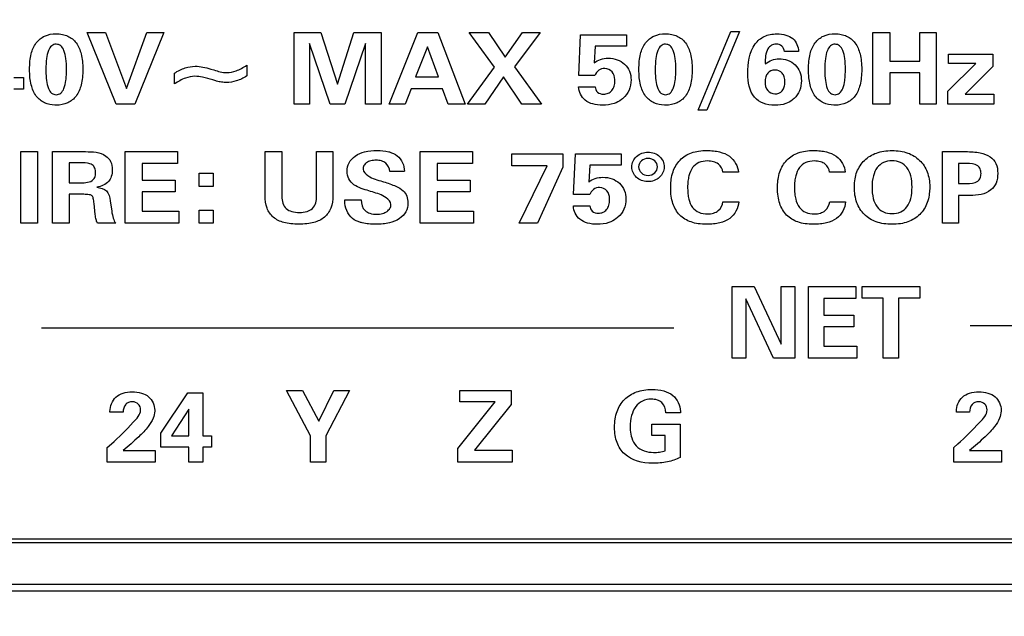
# Model space of a CAD drawing. Header units: inches. Extents: x 1.2 to 14.7, y 0.2 to 10.
# Tile 5 of 16: x 3.584 to 4.412, y 6.456 to 6.957. Entities that reach past the tile are written whole.
import ezdxf

# ---------------------------------------------------------------- set-up
doc = ezdxf.new("R2010")
doc.units = ezdxf.units.IN
doc.header["$LTSCALE"] = 0.935
doc.header["$MEASUREMENT"] = 0
doc.header["$PDMODE"] = 3
doc.header["$PDSIZE"] = 0.3125
doc.layers.get('0').update_dxf_attribs({"linetype": 'CONTINUOUS'})
doc.layers.get('Defpoints').update_dxf_attribs({"linetype": 'CONTINUOUS'})
doc.layers.add('DIMS', color=5, linetype='CONTINUOUS')
doc.layers.add('SCREEN', color=5, linetype='CONTINUOUS')
doc.styles.get("Standard").update_dxf_attribs({"font": 'SIMPLEX.SHX'})
doc.dimstyles.new('DIMSTYLE_1', dxfattribs={"dimtxt": 0.125, "dimasz": 0.18, "dimexe": 0.18, "dimexo": 0.0625, "dimgap": 0.09, "dimtad": 0, "dimtih": 1, "dimtoh": 1, "dimdec": 3, "dimzin": 4, "dimdsep": 46, "dimtxsty": 'STANDARD', "dimblk": '_FILLED', "dimblk1": '_FILLED', "dimblk2": '_FILLED', "dimcen": 0.09, "dimadec": 0, "dimazin": 0, "dimtp": 0.001, "dimtm": 0.001, "dimtfac": 1, "dimtdec": 3, "dimtofl": 0, "dimtmove": 0, "dimatfit": 3, "dimldrblk": '_FILLED', "dimfxl": 1, "dimtolj": 1, "dimtzin": 4, "dimarcsym": 0})

# ---------------------------------------------------------------- blocks, each defined once
blk = doc.blocks.new('_FILLED')
at = {"color": 0, "linetype": 'ByBlock'}
blk.add_solid([(0, 0), (-1, 0.17361), (-1, -0.17361)], dxfattribs=at)
blk = doc.blocks.new('*D2')
at = {"layer": 'Defpoints', "color": 0}
for p in [(3.2132, 9.08564), (1.8865, 5.36964), (6.11844, 5.36964)]:
    blk.add_point(p, dxfattribs=at)
at = {"layer": 'DIMS', "color": 0, "lineweight": -2}
for p, q in [((3.1507, 9.08564), (1.7065, 9.08564)), ((1.8865, 8.90564), (1.8865, 7.44476)), ((1.8865, 5.54964), (1.8865, 7.07428)), ((6.05594, 5.36964), (1.7065, 5.36964))]:
    blk.add_line(p, q, dxfattribs=at)
at = {"layer": 'DIMS', "color": 0, "lineweight": -2, "xscale": 0.18, "yscale": 0.18, "zscale": 0.18}
for p, rotation in [((1.8865, 9.08564), 90), ((1.8865, 5.36964), 270)]:
    blk.add_blockref('_FILLED', p, dxfattribs=dict(at, rotation=rotation))
at = {"layer": 'DIMS', "color": 0, "insert": (1.8865, 7.35476), "char_height": 0.125, "attachment_point": 2}
blk.add_mtext('\\A1;94.2mm (3.708")', dxfattribs=at)

msp = doc.modelspace()

# ---------------------------------------------------------------- linework, layer by layer
for p, q in [((3.33834, 6.52114), (9.36334, 6.52114)), ((3.33484, 6.51814), (9.36684, 6.51814)), ((3.29984, 6.48314), (9.40184, 6.48314)), ((3.27034, 6.47764), (9.43134, 6.47764))]:
    msp.add_line(p, q)
at = {"layer": 'SCREEN', "linetype": 'Continuous'}
for p, q in [((3.66541, 6.88641), (3.64124, 6.94642)), ((3.64124, 6.94642), (3.65663, 6.94642)), ((3.65663, 6.94642), (3.67414, 6.89951)), ((3.67414, 6.89951), (3.6912, 6.94642)), ((3.7057, 6.94642), (3.68126, 6.88641)), ((3.6912, 6.94642), (3.7057, 6.94642)), ((3.81518, 6.88641), (3.81518, 6.94642)), ((3.81518, 6.94642), (3.8376, 6.94642)), ((3.8376, 6.94642), (3.85151, 6.90309)), ((3.85151, 6.90309), (3.86533, 6.94642)), ((3.86533, 6.94642), (3.8882, 6.94642)), ((3.8882, 6.94642), (3.8882, 6.88641)), ((3.89495, 6.88641), (3.91904, 6.94642)), ((3.91904, 6.94642), (3.93578, 6.94642)), ((3.93578, 6.94642), (3.95892, 6.88641)), ((3.9835, 6.91741), (3.96216, 6.94642)), ((3.96216, 6.94642), (3.9785, 6.94642)), ((3.9785, 6.94642), (3.99241, 6.92567)), ((3.99241, 6.92567), (4.007, 6.94642)), ((4.02185, 6.94642), (4.00025, 6.91766)), ((4.007, 6.94642), (4.02185, 6.94642)), ((4.05435, 6.91033), (4.05584, 6.94447)), ((4.05584, 6.94447), (4.09428, 6.94447)), ((4.09428, 6.94447), (4.09428, 6.93507)), ((4.1546, 6.88132), (4.18215, 6.94732)), ((4.18927, 6.94732), (4.1618, 6.88132)), ((4.18215, 6.94732), (4.18927, 6.94732)), ((4.30149, 6.88641), (4.30149, 6.94642)), ((4.30149, 6.94642), (4.3158, 6.94642)), ((4.3158, 6.94642), (4.3158, 6.92242)), ((4.34088, 6.92242), (4.34088, 6.94642)), ((4.34088, 6.94642), (4.3547, 6.94642)), ((4.3547, 6.94642), (4.3547, 6.88641)), ((3.82792, 6.93715), (3.82792, 6.88641)), ((3.84525, 6.88641), (3.82792, 6.93715)), ((3.87506, 6.93715), (3.85767, 6.88641)), ((3.87506, 6.88641), (3.87506, 6.93715)), ((3.92714, 6.93458), (3.9171, 6.90915)), ((3.93627, 6.90915), (3.92714, 6.93458)), ((4.068, 6.93507), (4.06709, 6.92091)), ((4.09428, 6.93507), (4.068, 6.93507)), ((4.23896, 6.93051), (4.22717, 6.93051)), ((4.36509, 6.9205), (4.36509, 6.92824)), ((4.36509, 6.92824), (4.40214, 6.92824)), ((4.40214, 6.92824), (4.40214, 6.9179)), ((3.7753, 6.919), (3.7753, 6.91002)), ((4.00025, 6.91766), (4.02303, 6.88641)), ((4.3158, 6.92242), (4.34088, 6.92242)), ((4.36446, 6.89731), (4.38796, 6.9205)), ((4.38796, 6.9205), (4.36509, 6.9205)), ((4.40214, 6.9179), (4.37901, 6.89483)), ((3.71444, 6.90333), (3.71444, 6.91239)), ((3.74514, 6.91578), (3.74761, 6.91503)), ((3.96072, 6.88641), (3.9835, 6.91741)), ((4.0679, 6.91033), (4.05435, 6.91033)), ((4.3158, 6.91265), (4.3158, 6.88641)), ((4.34088, 6.91265), (4.3158, 6.91265)), ((4.34088, 6.88641), (4.34088, 6.91265)), ((3.57961, 6.90858), (3.58767, 6.90858)), ((3.58767, 6.90858), (3.58767, 6.89898)), ((3.9171, 6.90915), (3.93627, 6.90915)), ((3.99115, 6.90915), (3.97535, 6.88641)), ((4.00655, 6.88641), (3.99115, 6.90915)), ((4.05417, 6.90097), (4.06808, 6.90097)), ((3.58767, 6.89898), (3.57961, 6.89898)), ((3.9135, 6.89931), (3.90832, 6.88641)), ((3.93975, 6.89931), (3.9135, 6.89931)), ((3.94447, 6.88641), (3.93975, 6.89931)), ((4.36446, 6.88641), (4.36446, 6.89731)), ((4.37901, 6.89483), (4.40309, 6.89483)), ((4.40309, 6.89483), (4.40309, 6.88641)), ((3.68126, 6.88641), (3.66541, 6.88641)), ((3.82792, 6.88641), (3.81518, 6.88641)), ((3.85767, 6.88641), (3.84525, 6.88641)), ((3.8882, 6.88641), (3.87506, 6.88641)), ((3.90832, 6.88641), (3.89495, 6.88641)), ((3.95892, 6.88641), (3.94447, 6.88641)), ((3.97535, 6.88641), (3.96072, 6.88641)), ((4.02303, 6.88641), (4.00655, 6.88641)), ((4.3158, 6.88641), (4.30149, 6.88641)), ((4.3547, 6.88641), (4.34088, 6.88641)), ((4.40309, 6.88641), (4.36446, 6.88641)), ((4.1618, 6.88132), (4.1546, 6.88132)), ((3.58533, 6.7864), (3.58533, 6.84642)), ((3.58533, 6.84642), (3.59946, 6.84642)), ((3.59946, 6.84642), (3.59946, 6.7864)), ((3.61216, 6.7864), (3.61216, 6.84642)), ((3.61216, 6.84642), (3.63975, 6.84642)), ((3.67302, 6.7864), (3.67302, 6.84642)), ((3.67302, 6.84642), (3.71704, 6.84642)), ((3.71704, 6.84642), (3.71704, 6.83649)), ((3.7906, 6.80948), (3.7906, 6.84642)), ((3.7906, 6.84642), (3.80474, 6.84642)), ((3.80474, 6.84642), (3.80474, 6.80858)), ((3.83395, 6.80915), (3.83395, 6.84642)), ((3.83395, 6.84642), (3.84759, 6.84642)), ((3.84759, 6.84642), (3.84759, 6.80948)), ((3.92088, 6.7864), (3.92088, 6.84642)), ((3.92088, 6.84642), (3.96491, 6.84642)), ((3.96491, 6.84642), (3.96491, 6.83649)), ((3.99812, 6.83458), (3.99812, 6.84447)), ((3.99812, 6.84447), (4.04102, 6.84447)), ((4.04102, 6.84447), (4.04102, 6.8334)), ((4.04998, 6.81033), (4.05147, 6.84447)), ((4.05147, 6.84447), (4.08991, 6.84447)), ((4.08991, 6.84447), (4.08991, 6.83507)), ((4.35988, 6.7864), (4.35988, 6.84642)), ((4.35988, 6.84642), (4.37955, 6.84642)), ((3.62611, 6.83714), (3.62611, 6.82034)), ((3.63448, 6.83714), (3.62611, 6.83714)), ((3.68742, 6.83649), (3.68742, 6.82233)), ((3.71704, 6.83649), (3.68742, 6.83649)), ((3.93528, 6.83649), (3.93528, 6.82233)), ((3.96491, 6.83649), (3.93528, 6.83649)), ((4.06363, 6.83507), (4.06273, 6.82091)), ((4.08991, 6.83507), (4.06363, 6.83507)), ((4.37334, 6.83641), (4.37334, 6.81965)), ((4.38009, 6.83641), (4.37334, 6.83641)), ((3.73541, 6.81725), (3.73541, 6.82823)), ((3.73541, 6.82823), (3.74702, 6.82823)), ((3.74702, 6.82823), (3.74702, 6.81725)), ((3.90778, 6.82966), (3.89545, 6.82966)), ((4.02783, 6.83458), (3.99812, 6.83458)), ((4.00425, 6.7864), (4.02783, 6.83458)), ((4.04102, 6.8334), (4.01955, 6.7864)), ((4.18841, 6.82909), (4.17532, 6.82909)), ((4.27817, 6.82909), (4.26508, 6.82909)), ((3.62611, 6.82034), (3.63448, 6.82034)), ((3.68742, 6.82233), (3.71521, 6.82233)), ((3.71521, 6.82233), (3.71521, 6.81257)), ((3.88941, 6.82132), (3.89027, 6.82107)), ((3.93528, 6.82233), (3.96307, 6.82233)), ((3.96307, 6.82233), (3.96307, 6.81257)), ((4.37334, 6.81965), (4.38009, 6.81965)), ((3.62611, 6.81057), (3.62611, 6.7864)), ((3.63836, 6.81057), (3.62611, 6.81057)), ((3.68742, 6.81257), (3.68742, 6.79641)), ((3.71521, 6.81257), (3.68742, 6.81257)), ((3.74702, 6.81725), (3.73541, 6.81725)), ((3.87933, 6.81306), (3.87798, 6.81346)), ((3.88081, 6.81261), (3.87933, 6.81306)), ((3.93528, 6.81257), (3.93528, 6.79641)), ((3.96307, 6.81257), (3.93528, 6.81257)), ((4.06353, 6.81033), (4.04998, 6.81033)), ((3.64794, 6.79373), (3.647, 6.8028)), ((3.66059, 6.80516), (3.66177, 6.7965)), ((3.85755, 6.80508), (3.85755, 6.80589)), ((3.85755, 6.80589), (3.87146, 6.80589)), ((4.1754, 6.80439), (4.18877, 6.80439)), ((4.26517, 6.80439), (4.27853, 6.80439)), ((4.37334, 6.80956), (4.37334, 6.7864)), ((4.38319, 6.80956), (4.37334, 6.80956)), ((3.68742, 6.79641), (3.71808, 6.79641)), ((3.71808, 6.79641), (3.71808, 6.7864)), ((3.73541, 6.7864), (3.73541, 6.79739)), ((3.73541, 6.79739), (3.74702, 6.79739)), ((3.74702, 6.79739), (3.74702, 6.7864)), ((3.93528, 6.79641), (3.96594, 6.79641)), ((3.96594, 6.79641), (3.96594, 6.7864)), ((4.04981, 6.80097), (4.06372, 6.80097)), ((3.59946, 6.7864), (3.58533, 6.7864)), ((3.62611, 6.7864), (3.61216, 6.7864)), ((3.66518, 6.7864), (3.64979, 6.7864)), ((3.71808, 6.7864), (3.67302, 6.7864)), ((3.74702, 6.7864), (3.73541, 6.7864)), ((3.96594, 6.7864), (3.92088, 6.7864)), ((4.01955, 6.7864), (4.00425, 6.7864)), ((4.37334, 6.7864), (4.35988, 6.7864))]:
    msp.add_line(p, q, dxfattribs=at)
at = {"layer": 'SCREEN'}
for p, q in [((4.18317, 6.67307), (4.18317, 6.73309)), ((4.18317, 6.73309), (4.20169, 6.73309)), ((4.20169, 6.73309), (4.22427, 6.68483)), ((4.22427, 6.68483), (4.22427, 6.73309)), ((4.22427, 6.73309), (4.23579, 6.73309)), ((4.23579, 6.73309), (4.23579, 6.67307)), ((4.24734, 6.67307), (4.24734, 6.73309)), ((4.24734, 6.73309), (4.28714, 6.73309)), ((4.28714, 6.73309), (4.28714, 6.72316)), ((4.29255, 6.72333), (4.29255, 6.73309)), ((4.29255, 6.73309), (4.34077, 6.73309)), ((4.34077, 6.73309), (4.34077, 6.72333)), ((4.19469, 6.72276), (4.19469, 6.67307)), ((4.218, 6.67307), (4.19469, 6.72276)), ((4.26036, 6.72316), (4.26036, 6.709)), ((4.28714, 6.72316), (4.26036, 6.72316)), ((4.31021, 6.72333), (4.29255, 6.72333)), ((4.31021, 6.67307), (4.31021, 6.72333)), ((4.32311, 6.72333), (4.32311, 6.67307)), ((4.34077, 6.72333), (4.32311, 6.72333)), ((4.26036, 6.709), (4.28548, 6.709)), ((4.28548, 6.709), (4.28548, 6.69924)), ((3.60275, 6.69848), (4.13419, 6.69848)), ((4.26036, 6.69924), (4.26036, 6.68308)), ((4.28548, 6.69924), (4.26036, 6.69924)), ((4.38308, 6.70043), (4.92974, 6.70043)), ((4.26036, 6.68308), (4.28808, 6.68308)), ((4.28808, 6.68308), (4.28808, 6.67307)), ((4.19469, 6.67307), (4.18317, 6.67307)), ((4.23579, 6.67307), (4.218, 6.67307)), ((4.28808, 6.67307), (4.24734, 6.67307)), ((4.32311, 6.67307), (4.31021, 6.67307)), ((3.82895, 6.60785), (3.80869, 6.64569)), ((3.80869, 6.64569), (3.8222, 6.64569)), ((3.8222, 6.64569), (3.83595, 6.62001)), ((3.83595, 6.62001), (3.84836, 6.64569)), ((3.86171, 6.64569), (3.84181, 6.60785)), ((3.84836, 6.64569), (3.86171, 6.64569)), ((3.95441, 6.63625), (3.95441, 6.64569)), ((3.95441, 6.64569), (3.9975, 6.64569)), ((3.9975, 6.64569), (3.9975, 6.63409)), ((3.70293, 6.60992), (3.72568, 6.64374)), ((3.72568, 6.64374), (3.73825, 6.64374)), ((3.73825, 6.64374), (3.73825, 6.60785)), ((3.95274, 6.59719), (3.98391, 6.63625)), ((3.98391, 6.63625), (3.95441, 6.63625)), ((3.66033, 6.6275), (3.66033, 6.62815)), ((3.72661, 6.63019), (3.71192, 6.60785)), ((3.72661, 6.60785), (3.72661, 6.63019)), ((3.9975, 6.63409), (3.96665, 6.5956)), ((4.13965, 6.62827), (4.13965, 6.62717)), ((4.37163, 6.6275), (4.37163, 6.62815)), ((3.67139, 6.6275), (3.66033, 6.6275)), ((4.13965, 6.62717), (4.12756, 6.62717)), ((4.3827, 6.6275), (4.37163, 6.6275)), ((4.11556, 6.60809), (4.11556, 6.61765)), ((4.11556, 6.61765), (4.13949, 6.61765)), ((4.13949, 6.61765), (4.13949, 6.58958)), ((3.70293, 6.59824), (3.70293, 6.60992)), ((3.71192, 6.60785), (3.72661, 6.60785)), ((3.73825, 6.60785), (3.74553, 6.60785)), ((3.74553, 6.60785), (3.74553, 6.59824)), ((3.82895, 6.58567), (3.82895, 6.60785)), ((3.84181, 6.60785), (3.84181, 6.58567)), ((4.127, 6.60809), (4.11556, 6.60809)), ((4.12695, 6.59499), (4.127, 6.60809)), ((3.65809, 6.59784), (3.66151, 6.60093)), ((3.65809, 6.58567), (3.65809, 6.59784)), ((3.67139, 6.59552), (3.69825, 6.59552)), ((3.69825, 6.59552), (3.69825, 6.58567)), ((3.72661, 6.59824), (3.70293, 6.59824)), ((3.72661, 6.58567), (3.72661, 6.59824)), ((3.73825, 6.59824), (3.73825, 6.58567)), ((3.74553, 6.59824), (3.73825, 6.59824)), ((3.95274, 6.58567), (3.95274, 6.59719)), ((3.96665, 6.5956), (3.99823, 6.5956)), ((3.99823, 6.5956), (3.99823, 6.58567)), ((4.36939, 6.59784), (4.37281, 6.60093)), ((4.36939, 6.58567), (4.36939, 6.59784)), ((4.3827, 6.59552), (4.40956, 6.59552)), ((4.40956, 6.59552), (4.40956, 6.58567)), ((3.69825, 6.58567), (3.65809, 6.58567)), ((3.73825, 6.58567), (3.72661, 6.58567)), ((3.84181, 6.58567), (3.82895, 6.58567)), ((3.99823, 6.58567), (3.95274, 6.58567)), ((4.40956, 6.58567), (4.36939, 6.58567))]:
    msp.add_line(p, q, dxfattribs=at)
at = {"layer": 'SCREEN', "linetype": 'Continuous'}
for points, knots in [([(3.61412, 6.88549), (3.61111, 6.88558), (3.60509, 6.88668), (3.59748, 6.89299), (3.59424, 6.90112), (3.59295, 6.90881), (3.59265, 6.9155), (3.59295, 6.9222), (3.59423, 6.92988), (3.59746, 6.93799), (3.60534, 6.94445), (3.6118, 6.94541), (3.61513, 6.94541)], [0, 0, 0, 0, 0.106297, 0.214526, 0.338009, 0.411378, 0.494437, 0.577671, 0.651058, 0.773985, 0.88157, 1, 1, 1, 1]), ([(3.61513, 6.94541), (3.61688, 6.94541), (3.6202, 6.94513), (3.62632, 6.9433), (3.63281, 6.93795), (3.63606, 6.92984), (3.63735, 6.92217), (3.63764, 6.9155), (3.63735, 6.90883), (3.63605, 6.90113), (3.63279, 6.893), (3.62491, 6.88646), (3.61814, 6.88542), (3.61446, 6.88548), (3.61412, 6.88549)], [0, 0, 0, 0, 0.060931, 0.116316, 0.221691, 0.341858, 0.413292, 0.49415, 0.575042, 0.646591, 0.76727, 0.873157, 0.988472, 1, 1, 1, 1]), ([(4.12619, 6.88549), (4.12317, 6.88558), (4.11715, 6.88668), (4.10955, 6.89299), (4.1063, 6.90112), (4.10501, 6.90881), (4.10472, 6.9155), (4.10501, 6.9222), (4.10629, 6.92988), (4.10952, 6.93799), (4.11741, 6.94445), (4.12387, 6.94541), (4.12719, 6.94541)], [0, 0, 0, 0, 0.106297, 0.214526, 0.338009, 0.411378, 0.494437, 0.577671, 0.651058, 0.773985, 0.88157, 1, 1, 1, 1]), ([(4.12719, 6.94541), (4.12895, 6.94541), (4.13226, 6.94513), (4.13839, 6.9433), (4.14488, 6.93795), (4.14813, 6.92984), (4.14941, 6.92217), (4.14971, 6.9155), (4.14941, 6.90883), (4.14811, 6.90113), (4.14486, 6.893), (4.13697, 6.88646), (4.13021, 6.88542), (4.12652, 6.88548), (4.12619, 6.88549)], [0, 0, 0, 0, 0.060931, 0.116316, 0.221691, 0.341858, 0.413292, 0.49415, 0.575042, 0.646591, 0.76727, 0.873157, 0.988472, 1, 1, 1, 1]), ([(4.19638, 6.91184), (4.19638, 6.92043), (4.19772, 6.93364), (4.20856, 6.94297), (4.21525, 6.94502), (4.22144, 6.94553), (4.22806, 6.94484), (4.23619, 6.94112), (4.23891, 6.93449), (4.23896, 6.93051)], [0, 0, 0, 0, 0.35498, 0.49185, 0.563143, 0.641492, 0.747074, 0.835544, 1, 1, 1, 1]), ([(4.26866, 6.88549), (4.26565, 6.88558), (4.25963, 6.88668), (4.25202, 6.89299), (4.24878, 6.90112), (4.24749, 6.90881), (4.24719, 6.9155), (4.24749, 6.9222), (4.24877, 6.92988), (4.252, 6.93799), (4.25988, 6.94445), (4.26634, 6.94541), (4.26967, 6.94541)], [0, 0, 0, 0, 0.106297, 0.214526, 0.338009, 0.411378, 0.494437, 0.577671, 0.651058, 0.773985, 0.88157, 1, 1, 1, 1]), ([(4.26967, 6.94541), (4.27142, 6.94541), (4.27474, 6.94513), (4.28086, 6.9433), (4.28735, 6.93795), (4.2906, 6.92984), (4.29189, 6.92217), (4.29219, 6.9155), (4.29189, 6.90883), (4.29059, 6.90113), (4.28733, 6.893), (4.27945, 6.88646), (4.27269, 6.88542), (4.269, 6.88548), (4.26866, 6.88549)], [0, 0, 0, 0, 0.060931, 0.116316, 0.221691, 0.341858, 0.413292, 0.49415, 0.575042, 0.646591, 0.76727, 0.873157, 0.988472, 1, 1, 1, 1]), ([(3.62382, 6.9155), (3.62381, 6.91858), (3.62357, 6.92395), (3.62218, 6.93076), (3.6195, 6.93555), (3.61513, 6.93715), (3.61077, 6.93558), (3.60809, 6.93082), (3.60671, 6.92399), (3.60646, 6.91816), (3.60648, 6.9146), (3.60649, 6.91416)], [0, 0, 0, 0, 0.180464, 0.313777, 0.408326, 0.486827, 0.56516, 0.658719, 0.791853, 0.97378, 1, 1, 1, 1]), ([(4.13588, 6.9155), (4.13588, 6.91858), (4.13563, 6.92395), (4.13425, 6.93076), (4.13156, 6.93555), (4.1272, 6.93715), (4.12284, 6.93558), (4.12015, 6.93082), (4.11877, 6.92399), (4.11853, 6.91816), (4.11855, 6.9146), (4.11855, 6.91416)], [0, 0, 0, 0, 0.180464, 0.313777, 0.408326, 0.486827, 0.56516, 0.658719, 0.791853, 0.97378, 1, 1, 1, 1]), ([(4.22717, 6.93051), (4.22693, 6.9322), (4.22542, 6.93566), (4.22044, 6.93715), (4.2159, 6.93612), (4.21118, 6.93063), (4.21101, 6.9247), (4.21101, 6.92059)], [0, 0, 0, 0, 0.165564, 0.329164, 0.463741, 0.598894, 1, 1, 1, 1]), ([(4.27836, 6.9155), (4.27836, 6.91858), (4.27811, 6.92395), (4.27672, 6.93076), (4.27404, 6.93555), (4.26967, 6.93715), (4.26531, 6.93558), (4.26263, 6.93082), (4.26125, 6.92399), (4.261, 6.91816), (4.26102, 6.9146), (4.26103, 6.91416)], [0, 0, 0, 0, 0.180464, 0.313777, 0.408326, 0.486827, 0.56516, 0.658719, 0.791853, 0.97378, 1, 1, 1, 1]), ([(3.71444, 6.91239), (3.71734, 6.91414), (3.7229, 6.91695), (3.73351, 6.91893), (3.7407, 6.91708), (3.74496, 6.91583)], [0, 0, 0, 0, 0.319086, 0.581731, 1, 1, 1, 1]), ([(3.74761, 6.91503), (3.75112, 6.91391), (3.75739, 6.91202), (3.76716, 6.91413), (3.77246, 6.91716), (3.7753, 6.919)], [0, 0, 0, 0, 0.37769, 0.652166, 1, 1, 1, 1]), ([(4.06709, 6.92091), (4.06872, 6.92221), (4.07248, 6.92438), (4.07938, 6.92521), (4.08663, 6.92419), (4.09314, 6.92022), (4.09747, 6.91408), (4.09869, 6.90623), (4.09726, 6.89792), (4.09335, 6.89268), (4.0907, 6.89052), (4.09022, 6.89016)], [0, 0, 0, 0, 0.102073, 0.206505, 0.334963, 0.453641, 0.569488, 0.690882, 0.83361, 0.971122, 1, 1, 1, 1]), ([(4.21101, 6.92006), (4.21272, 6.92138), (4.21633, 6.92358), (4.22529, 6.92513), (4.23512, 6.92191), (4.24064, 6.91347), (4.24175, 6.90568), (4.24049, 6.89754), (4.23686, 6.89236), (4.23433, 6.89023), (4.23384, 6.88985)], [0, 0, 0, 0, 0.10809, 0.206488, 0.450224, 0.567145, 0.694175, 0.836079, 0.969431, 1, 1, 1, 1]), ([(3.60649, 6.91416), (3.60652, 6.91147), (3.60679, 6.90651), (3.60806, 6.90009), (3.61075, 6.89532), (3.61513, 6.89377), (3.6195, 6.89536), (3.62219, 6.90016), (3.62324, 6.90539), (3.62374, 6.91075), (3.62382, 6.91384), (3.62382, 6.9155)], [0, 0, 0, 0, 0.165387, 0.305507, 0.403572, 0.486452, 0.568977, 0.668373, 0.808966, 0.897927, 1, 1, 1, 1]), ([(3.74676, 6.90671), (3.7439, 6.90758), (3.73898, 6.90892), (3.73118, 6.91016), (3.72282, 6.90837), (3.71739, 6.90524), (3.71444, 6.90333)], [0, 0, 0, 0, 0.26385, 0.450935, 0.69017, 1, 1, 1, 1]), ([(3.7753, 6.91002), (3.77252, 6.90831), (3.76707, 6.90554), (3.75963, 6.90424), (3.75405, 6.90471), (3.75023, 6.90558), (3.74782, 6.90637), (3.74676, 6.90671)], [0, 0, 0, 0, 0.32794, 0.606862, 0.745835, 0.888004, 1, 1, 1, 1]), ([(4.08457, 6.90694), (4.08443, 6.90933), (4.08318, 6.9141), (4.07666, 6.91707), (4.07069, 6.91525), (4.06854, 6.91204), (4.0679, 6.91033)], [0, 0, 0, 0, 0.284723, 0.558753, 0.77559, 1, 1, 1, 1]), ([(4.11855, 6.91416), (4.11859, 6.91147), (4.11886, 6.90651), (4.12012, 6.90009), (4.12282, 6.89532), (4.12719, 6.89377), (4.13156, 6.89536), (4.13425, 6.90016), (4.13531, 6.90539), (4.13581, 6.91075), (4.13588, 6.91384), (4.13588, 6.9155)], [0, 0, 0, 0, 0.165387, 0.305507, 0.403572, 0.486452, 0.568977, 0.668373, 0.808966, 0.897927, 1, 1, 1, 1]), ([(4.23384, 6.88985), (4.23213, 6.88854), (4.22746, 6.88606), (4.21885, 6.88499), (4.20942, 6.88616), (4.19807, 6.89394), (4.19638, 6.90497), (4.19638, 6.91184)], [0, 0, 0, 0, 0.116827, 0.283037, 0.466516, 0.624936, 1, 1, 1, 1]), ([(4.22753, 6.905), (4.22753, 6.90641), (4.22726, 6.90901), (4.22501, 6.91343), (4.21917, 6.91596), (4.21327, 6.91348), (4.21111, 6.90899), (4.21082, 6.90643), (4.21083, 6.905)], [0, 0, 0, 0, 0.14506, 0.268969, 0.499995, 0.730858, 0.854849, 1, 1, 1, 1]), ([(4.26103, 6.91416), (4.26106, 6.91147), (4.26133, 6.90651), (4.2626, 6.90009), (4.26529, 6.89532), (4.26967, 6.89377), (4.27404, 6.89536), (4.27673, 6.90016), (4.27778, 6.90539), (4.27828, 6.91075), (4.27836, 6.91384), (4.27836, 6.9155)], [0, 0, 0, 0, 0.165387, 0.305507, 0.403572, 0.486452, 0.568977, 0.668373, 0.808966, 0.897927, 1, 1, 1, 1]), ([(4.06808, 6.90097), (4.06814, 6.89932), (4.06956, 6.89561), (4.07471, 6.89443), (4.07907, 6.89519), (4.08235, 6.89769), (4.08428, 6.90158), (4.08466, 6.90476), (4.08459, 6.90667), (4.08457, 6.90694)], [0, 0, 0, 0, 0.179449, 0.371511, 0.515571, 0.652262, 0.79988, 0.972117, 1, 1, 1, 1]), ([(4.21083, 6.905), (4.21085, 6.90239), (4.21191, 6.89727), (4.21908, 6.89386), (4.22499, 6.89646), (4.22725, 6.90094), (4.22753, 6.90358), (4.22753, 6.905)], [0, 0, 0, 0, 0.26594, 0.492573, 0.727648, 0.852901, 1, 1, 1, 1]), ([(4.09022, 6.89016), (4.08832, 6.88874), (4.08322, 6.8861), (4.07475, 6.88504), (4.06632, 6.88595), (4.05762, 6.88979), (4.05417, 6.89666), (4.05417, 6.90081)], [0, 0, 0, 0, 0.158096, 0.377158, 0.562285, 0.721523, 1, 1, 1, 1]), ([(3.63975, 6.84642), (3.64555, 6.84642), (3.65434, 6.84606), (3.66157, 6.83815), (3.66247, 6.83169), (3.66187, 6.82588), (3.65845, 6.81928), (3.65292, 6.81725), (3.64934, 6.81647)], [0, 0, 0, 0, 0.334552, 0.454109, 0.586356, 0.696253, 0.788613, 1, 1, 1, 1]), ([(3.87798, 6.81346), (3.87362, 6.81476), (3.86692, 6.81653), (3.86049, 6.82322), (3.85906, 6.83019), (3.86064, 6.83752), (3.86638, 6.84348), (3.87483, 6.84692), (3.88457, 6.84779), (3.8916, 6.84715), (3.895, 6.8462), (3.89524, 6.84613)], [0, 0, 0, 0, 0.190696, 0.2807, 0.373259, 0.477547, 0.583132, 0.705673, 0.853054, 0.989806, 1, 1, 1, 1]), ([(3.89524, 6.84613), (3.89759, 6.84545), (3.90431, 6.84247), (3.90778, 6.83473), (3.90778, 6.82998)], [0, 0, 0, 0, 0.338714, 1, 1, 1, 1]), ([(4.11184, 6.82125), (4.10851, 6.82137), (4.10198, 6.82375), (4.09731, 6.83359), (4.10213, 6.8436), (4.10898, 6.84598), (4.11252, 6.84597)], [0, 0, 0, 0, 0.246791, 0.491272, 0.737196, 1, 1, 1, 1]), ([(4.11252, 6.84597), (4.11605, 6.84597), (4.12289, 6.84359), (4.12774, 6.83358), (4.12283, 6.82357), (4.11579, 6.82116), (4.11203, 6.82124), (4.11184, 6.82125)], [0, 0, 0, 0, 0.254723, 0.492817, 0.729596, 0.985927, 1, 1, 1, 1]), ([(4.13182, 6.82184), (4.13187, 6.82232), (4.13221, 6.82491), (4.13363, 6.8312), (4.13865, 6.83998), (4.14724, 6.84522), (4.15523, 6.84711), (4.16153, 6.84751), (4.16745, 6.84723), (4.17397, 6.84608), (4.18335, 6.84249), (4.18811, 6.83421), (4.18841, 6.82909)], [0, 0, 0, 0, 0.018032, 0.099077, 0.244195, 0.387545, 0.466592, 0.554282, 0.626188, 0.69116, 0.805178, 1, 1, 1, 1]), ([(4.22158, 6.82184), (4.22164, 6.82232), (4.22197, 6.82491), (4.22339, 6.8312), (4.22841, 6.83998), (4.23701, 6.84522), (4.24499, 6.84711), (4.25129, 6.84751), (4.25721, 6.84723), (4.26373, 6.84608), (4.27312, 6.84249), (4.27788, 6.83421), (4.27817, 6.82909)], [0, 0, 0, 0, 0.018032, 0.099077, 0.244195, 0.387545, 0.466592, 0.554282, 0.626188, 0.69116, 0.805178, 1, 1, 1, 1]), ([(4.28587, 6.81672), (4.28588, 6.81898), (4.2862, 6.82332), (4.28828, 6.83127), (4.29382, 6.83985), (4.30264, 6.84507), (4.31082, 6.84702), (4.3176, 6.84747), (4.32437, 6.84702), (4.33253, 6.84507), (4.34132, 6.83982), (4.34686, 6.83126), (4.3489, 6.82329), (4.34924, 6.81851), (4.34921, 6.81579), (4.34919, 6.81532)], [0, 0, 0, 0, 0.067216, 0.129047, 0.24383, 0.36097, 0.424286, 0.49356, 0.562584, 0.625662, 0.742421, 0.857695, 0.919141, 0.986163, 1, 1, 1, 1]), ([(4.37955, 6.84642), (4.38363, 6.84642), (4.39067, 6.84599), (4.40002, 6.84306), (4.40566, 6.83641), (4.40676, 6.82822), (4.40568, 6.82014), (4.39862, 6.8108), (4.38918, 6.80956), (4.38319, 6.80956)], [0, 0, 0, 0, 0.173715, 0.300201, 0.40516, 0.524998, 0.64144, 0.744949, 1, 1, 1, 1]), ([(3.63448, 6.82034), (3.63814, 6.82034), (3.64357, 6.81996), (3.64794, 6.82471), (3.64836, 6.82864), (3.64797, 6.83251), (3.64541, 6.83586), (3.64045, 6.83697), (3.63677, 6.83714), (3.63448, 6.83714)], [0, 0, 0, 0, 0.296551, 0.386888, 0.493638, 0.606157, 0.696493, 0.81442, 1, 1, 1, 1]), ([(3.89545, 6.82966), (3.89519, 6.83227), (3.89349, 6.83646), (3.88837, 6.83892), (3.88397, 6.83937), (3.87963, 6.83897), (3.87598, 6.83745), (3.87354, 6.8349), (3.87293, 6.83261), (3.87303, 6.83157)], [0, 0, 0, 0, 0.251818, 0.378136, 0.526954, 0.670956, 0.792032, 0.896951, 1, 1, 1, 1]), ([(4.11256, 6.84073), (4.1105, 6.84073), (4.10654, 6.8394), (4.10366, 6.83363), (4.10649, 6.82781), (4.11049, 6.82647), (4.11256, 6.82648)], [0, 0, 0, 0, 0.259537, 0.498174, 0.739638, 1, 1, 1, 1]), ([(4.11256, 6.82648), (4.1146, 6.8265), (4.11852, 6.82788), (4.12136, 6.83363), (4.11852, 6.83938), (4.1146, 6.84072), (4.11256, 6.84073)], [0, 0, 0, 0, 0.259398, 0.501117, 0.741226, 1, 1, 1, 1]), ([(4.17532, 6.82909), (4.17517, 6.83169), (4.17287, 6.83587), (4.16743, 6.83823), (4.16175, 6.83883), (4.15518, 6.83787), (4.14929, 6.83308), (4.14688, 6.82706), (4.14592, 6.82136), (4.14572, 6.81679), (4.14582, 6.81374), (4.14592, 6.81242)], [0, 0, 0, 0, 0.14812, 0.232472, 0.330016, 0.470005, 0.596701, 0.741032, 0.827163, 0.924839, 1, 1, 1, 1]), ([(4.26508, 6.82909), (4.26494, 6.83169), (4.26264, 6.83587), (4.25719, 6.83823), (4.25151, 6.83883), (4.24495, 6.83787), (4.23905, 6.83308), (4.23664, 6.82706), (4.23569, 6.82136), (4.23549, 6.81679), (4.23558, 6.81374), (4.23568, 6.81242)], [0, 0, 0, 0, 0.14812, 0.232472, 0.330016, 0.470005, 0.596701, 0.741032, 0.827163, 0.924839, 1, 1, 1, 1]), ([(4.33435, 6.81664), (4.33435, 6.81982), (4.33388, 6.82557), (4.33071, 6.83314), (4.3248, 6.83792), (4.31753, 6.83903), (4.31025, 6.83791), (4.30438, 6.83311), (4.30123, 6.82555), (4.30073, 6.81982), (4.30072, 6.81664)], [0, 0, 0, 0, 0.152403, 0.274535, 0.38279, 0.500549, 0.617708, 0.72597, 0.847787, 1, 1, 1, 1]), ([(4.38009, 6.81965), (4.38331, 6.81965), (4.38826, 6.81965), (4.39206, 6.82425), (4.39249, 6.82806), (4.39205, 6.83187), (4.38822, 6.83642), (4.3833, 6.83641), (4.38009, 6.83641)], [0, 0, 0, 0, 0.28569, 0.384396, 0.500942, 0.616576, 0.715061, 1, 1, 1, 1]), ([(3.87303, 6.83157), (3.87323, 6.82941), (3.87895, 6.82412), (3.88517, 6.82256), (3.88941, 6.82132)], [0, 0, 0, 0, 0.33543, 1, 1, 1, 1]), ([(3.89027, 6.82107), (3.89379, 6.82002), (3.89948, 6.81807), (3.90664, 6.81441), (3.91016, 6.80907), (3.91104, 6.80268), (3.90957, 6.79539), (3.90346, 6.78934), (3.89638, 6.78664), (3.88961, 6.78555), (3.88377, 6.7853), (3.8779, 6.78555), (3.87357, 6.78628), (3.87126, 6.78689), (3.87073, 6.78705)], [0, 0, 0, 0, 0.140171, 0.230985, 0.29891, 0.374679, 0.472298, 0.57083, 0.687739, 0.755827, 0.831915, 0.910317, 0.979187, 1, 1, 1, 1]), ([(4.06273, 6.82091), (4.06436, 6.82221), (4.06811, 6.82438), (4.07501, 6.82521), (4.08226, 6.82419), (4.08877, 6.82022), (4.0931, 6.81408), (4.09432, 6.80623), (4.0929, 6.79792), (4.08899, 6.79268), (4.08633, 6.79052), (4.08585, 6.79016)], [0, 0, 0, 0, 0.102073, 0.206505, 0.334963, 0.453641, 0.569488, 0.690882, 0.83361, 0.971122, 1, 1, 1, 1]), ([(4.18877, 6.80439), (4.18835, 6.79905), (4.18382, 6.79036), (4.17406, 6.78669), (4.16739, 6.78555), (4.16131, 6.78527), (4.15491, 6.78566), (4.14697, 6.78747), (4.13842, 6.79252), (4.13355, 6.8012), (4.13178, 6.80927), (4.1314, 6.81567), (4.13161, 6.81996), (4.13182, 6.82184)], [0, 0, 0, 0, 0.176308, 0.27612, 0.334155, 0.399053, 0.475772, 0.544345, 0.666389, 0.789496, 0.859259, 0.937445, 1, 1, 1, 1]), ([(4.27853, 6.80439), (4.27812, 6.79905), (4.27358, 6.79036), (4.26382, 6.78669), (4.25715, 6.78555), (4.25107, 6.78527), (4.24468, 6.78566), (4.23673, 6.78747), (4.22818, 6.79252), (4.22331, 6.8012), (4.22154, 6.80927), (4.22116, 6.81567), (4.22137, 6.81996), (4.22158, 6.82184)], [0, 0, 0, 0, 0.176308, 0.27612, 0.334155, 0.399053, 0.475772, 0.544345, 0.666389, 0.789496, 0.859259, 0.937445, 1, 1, 1, 1]), ([(3.647, 6.8028), (3.64686, 6.80428), (3.64658, 6.80652), (3.64538, 6.80977), (3.64203, 6.81049), (3.63981, 6.81057), (3.63836, 6.81057)], [0, 0, 0, 0, 0.32201, 0.5032, 0.684794, 1, 1, 1, 1]), ([(3.64934, 6.81647), (3.65216, 6.8162), (3.65862, 6.8146), (3.66019, 6.80812), (3.66059, 6.80516)], [0, 0, 0, 0, 0.486301, 1, 1, 1, 1]), ([(3.89645, 6.80185), (3.89645, 6.80195), (3.89636, 6.80424), (3.89098, 6.80971), (3.88488, 6.81136), (3.88081, 6.81261)], [0, 0, 0, 0, 0.015535, 0.354682, 1, 1, 1, 1]), ([(4.08021, 6.80693), (4.08007, 6.80933), (4.07882, 6.81409), (4.07229, 6.81707), (4.06632, 6.81525), (4.06418, 6.81204), (4.06353, 6.81033)], [0, 0, 0, 0, 0.284723, 0.558753, 0.77559, 1, 1, 1, 1]), ([(4.14592, 6.81242), (4.14595, 6.81198), (4.14613, 6.81), (4.14685, 6.80555), (4.1492, 6.79949), (4.1552, 6.79479), (4.16175, 6.79387), (4.16746, 6.79451), (4.17294, 6.79724), (4.17518, 6.8016), (4.1754, 6.80439)], [0, 0, 0, 0, 0.029002, 0.130331, 0.296503, 0.44224, 0.607331, 0.717677, 0.816433, 1, 1, 1, 1]), ([(4.23568, 6.81242), (4.23572, 6.81198), (4.23589, 6.81), (4.23661, 6.80555), (4.23896, 6.79949), (4.24496, 6.79479), (4.25151, 6.79387), (4.25722, 6.79451), (4.26271, 6.79724), (4.26495, 6.8016), (4.26517, 6.80439)], [0, 0, 0, 0, 0.029002, 0.130331, 0.296503, 0.44224, 0.607331, 0.717677, 0.816433, 1, 1, 1, 1]), ([(4.34919, 6.81532), (4.34914, 6.81346), (4.3488, 6.80949), (4.34692, 6.8018), (4.34149, 6.79303), (4.33266, 6.78766), (4.32445, 6.78569), (4.3176, 6.78523), (4.31075, 6.78569), (4.30251, 6.78765), (4.29364, 6.79298), (4.28821, 6.80176), (4.28619, 6.80991), (4.28587, 6.81438), (4.28587, 6.81672)], [0, 0, 0, 0, 0.056132, 0.120056, 0.238244, 0.356979, 0.421498, 0.492423, 0.563592, 0.62833, 0.747345, 0.865117, 0.929487, 1, 1, 1, 1]), ([(4.30072, 6.81664), (4.30072, 6.81339), (4.30122, 6.80759), (4.3043, 6.79992), (4.31021, 6.79508), (4.31753, 6.79396), (4.32485, 6.79507), (4.33077, 6.79992), (4.33389, 6.80759), (4.33436, 6.8134), (4.33435, 6.81664)], [0, 0, 0, 0, 0.153634, 0.27525, 0.382597, 0.499598, 0.617206, 0.724657, 0.846547, 1, 1, 1, 1]), ([(3.84759, 6.80948), (3.84759, 6.8059), (3.84681, 6.79912), (3.84091, 6.79054), (3.833, 6.78701), (3.82558, 6.78567), (3.81908, 6.78536), (3.81256, 6.78567), (3.80513, 6.78698), (3.79721, 6.79048), (3.79136, 6.79909), (3.7906, 6.80588), (3.7906, 6.80948)], [0, 0, 0, 0, 0.126042, 0.233748, 0.350524, 0.420201, 0.499599, 0.579587, 0.649564, 0.765956, 0.873084, 1, 1, 1, 1]), ([(3.80474, 6.80858), (3.80474, 6.80504), (3.80634, 6.79902), (3.8134, 6.79566), (3.81952, 6.79513), (3.82562, 6.79565), (3.83269, 6.79925), (3.83395, 6.80547), (3.83395, 6.80915)], [0, 0, 0, 0, 0.235501, 0.351663, 0.497407, 0.641471, 0.755341, 1, 1, 1, 1]), ([(3.87073, 6.78705), (3.86835, 6.78776), (3.86098, 6.79097), (3.85755, 6.79969), (3.85755, 6.80508)], [0, 0, 0, 0, 0.313093, 1, 1, 1, 1]), ([(3.87146, 6.80589), (3.87146, 6.80271), (3.87287, 6.79732), (3.87911, 6.79421), (3.88422, 6.79372), (3.88918, 6.79417), (3.89311, 6.79593), (3.89574, 6.79854), (3.89646, 6.80084), (3.89645, 6.80185)], [0, 0, 0, 0, 0.267752, 0.398529, 0.56066, 0.695452, 0.812672, 0.914112, 1, 1, 1, 1]), ([(4.06372, 6.80097), (4.06377, 6.79931), (4.06519, 6.79561), (4.07034, 6.79443), (4.0747, 6.79518), (4.07798, 6.79769), (4.07991, 6.80157), (4.08029, 6.80476), (4.08022, 6.80667), (4.08021, 6.80693)], [0, 0, 0, 0, 0.179449, 0.371511, 0.515571, 0.652262, 0.79988, 0.972117, 1, 1, 1, 1]), ([(3.64979, 6.7864), (3.64927, 6.7873), (3.64838, 6.78971), (3.64809, 6.79224), (3.64794, 6.79373)], [0, 0, 0, 0, 0.409063, 1, 1, 1, 1]), ([(3.66177, 6.7965), (3.66207, 6.79445), (3.66272, 6.79092), (3.66424, 6.78759), (3.66518, 6.7864)], [0, 0, 0, 0, 0.57835, 1, 1, 1, 1]), ([(4.08585, 6.79016), (4.08395, 6.78873), (4.07885, 6.7861), (4.07038, 6.78503), (4.06195, 6.78595), (4.05326, 6.78979), (4.04981, 6.79665), (4.04981, 6.80081)], [0, 0, 0, 0, 0.158096, 0.377158, 0.562285, 0.721523, 1, 1, 1, 1])]:
    msp.add_open_spline(points, degree=3, knots=knots, dxfattribs=at)
at = {"layer": 'SCREEN'}
for points, knots in [([(3.66033, 6.62815), (3.66033, 6.63251), (3.66307, 6.63971), (3.67154, 6.6441), (3.67907, 6.64497), (3.68657, 6.64412), (3.69488, 6.64014), (3.69799, 6.63309), (3.69793, 6.62873), (3.69792, 6.62848)], [0, 0, 0, 0, 0.01308723, 0.01990923, 0.02775116, 0.03554078, 0.04231611, 0.05464844, 0.05542121, 0.05542121, 0.05542121, 0.05542121]), ([(4.11621, 6.58465), (4.10794, 6.58465), (4.09453, 6.58786), (4.08666, 6.6003), (4.08469, 6.60822), (4.08424, 6.61493), (4.0847, 6.62173), (4.08667, 6.62999), (4.09204, 6.63889), (4.10086, 6.64436), (4.10906, 6.64636), (4.11355, 6.64667), (4.11589, 6.64667)], [0, 0, 0, 0, 0.02480524, 0.03617359, 0.04236033, 0.04919074, 0.05627048, 0.0627145, 0.07456837, 0.08636963, 0.09276056, 0.09978138, 0.09978138, 0.09978138, 0.09978138]), ([(4.11589, 6.64667), (4.11918, 6.64666), (4.12533, 6.64602), (4.13567, 6.64142), (4.13965, 6.63322), (4.13965, 6.62827)], [0, 0, 0, 0, 0.00989198, 0.01831577, 0.03316053, 0.03316053, 0.03316053, 0.03316053]), ([(4.37163, 6.62815), (4.37163, 6.63251), (4.37438, 6.63971), (4.38284, 6.6441), (4.39038, 6.64497), (4.39788, 6.64412), (4.40619, 6.64014), (4.40929, 6.63309), (4.40923, 6.62873), (4.40922, 6.62848)], [0, 0, 0, 0, 0.01308723, 0.01990923, 0.02775116, 0.03554078, 0.04231611, 0.05464844, 0.0554212, 0.0554212, 0.0554212, 0.0554212]), ([(3.68608, 6.62949), (3.68608, 6.63125), (3.68474, 6.63505), (3.67987, 6.63664), (3.676, 6.63605), (3.67218, 6.6335), (3.67148, 6.62982), (3.67139, 6.6275)], [0, 0, 0, 0, 0.00527997, 0.01054607, 0.01389295, 0.01682455, 0.02377937, 0.02377937, 0.02377937, 0.02377937]), ([(4.12756, 6.62717), (4.12743, 6.6302), (4.12586, 6.63514), (4.12012, 6.63814), (4.11441, 6.63878), (4.1076, 6.63758), (4.10158, 6.63234), (4.09806, 6.62451), (4.0974, 6.61755), (4.09752, 6.61337), (4.09759, 6.61243)], [0, 0, 0, 0, 0.00909187, 0.01349637, 0.01870427, 0.02618766, 0.03347795, 0.04165642, 0.05137284, 0.05419816, 0.05419816, 0.05419816, 0.05419816]), ([(4.39739, 6.62949), (4.39739, 6.63125), (4.39605, 6.63505), (4.39117, 6.63664), (4.38731, 6.63605), (4.38348, 6.6335), (4.38278, 6.62982), (4.3827, 6.6275)], [0, 0, 0, 0, 0.00527853, 0.0105483, 0.01389518, 0.01682677, 0.02378159, 0.02378159, 0.02378159, 0.02378159]), ([(3.66151, 6.60093), (3.66793, 6.60667), (3.67619, 6.61513), (3.68608, 6.62546), (3.68608, 6.62949)], [0, 0, 0, 0, 0.02585135, 0.03796132, 0.03796132, 0.03796132, 0.03796132]), ([(3.69792, 6.62848), (3.69783, 6.62644), (3.69663, 6.62173), (3.69201, 6.61429), (3.68321, 6.60548), (3.67586, 6.59918), (3.67139, 6.59552)], [0, 0, 0, 0, 0.00611419, 0.01425445, 0.02599019, 0.043313, 0.043313, 0.043313, 0.043313]), ([(4.37281, 6.60093), (4.37924, 6.60667), (4.3875, 6.61513), (4.39739, 6.62546), (4.39739, 6.62949)], [0, 0, 0, 0, 0.0258524, 0.03796162, 0.03796162, 0.03796162, 0.03796162]), ([(4.40922, 6.62848), (4.40914, 6.62644), (4.40793, 6.62173), (4.40331, 6.61429), (4.39451, 6.60548), (4.38716, 6.59918), (4.3827, 6.59552)], [0, 0, 0, 0, 0.00611449, 0.014254, 0.02598974, 0.04331255, 0.04331255, 0.04331255, 0.04331255]), ([(4.09759, 6.61243), (4.09773, 6.61024), (4.09848, 6.60552), (4.10319, 6.59622), (4.11369, 6.59335), (4.1221, 6.59399), (4.12537, 6.59458), (4.12695, 6.59499)], [0, 0, 0, 0, 0.00657569, 0.01427887, 0.02992881, 0.03492276, 0.03982672, 0.03982672, 0.03982672, 0.03982672]), ([(4.13949, 6.58958), (4.13612, 6.58789), (4.12847, 6.58528), (4.12044, 6.58465), (4.11621, 6.58465)], [0, 0, 0, 0, 0.01128675, 0.02395983, 0.02395983, 0.02395983, 0.02395983])]:
    msp.add_open_spline(points, degree=3, knots=knots, dxfattribs=at)

# ---------------------------------------------------------------- dimensions: what is measured, and where the dimension line sits
at = {"layer": 'DIMS'}
dim = msp.add_linear_dim(base=(1.8865, 5.36964), p1=(3.2132, 9.08564), p2=(6.11844, 5.36964), angle=270, text='94.2mm (3.708")', dimstyle='DIMSTYLE_1', dxfattribs=at)
dim.commit()
dim.dimension.update_dxf_attribs({"geometry": '*D2', "text_midpoint": (1.8865, 7.25952), "dimtype": 160})

doc.saveas('drawing.dxf')
